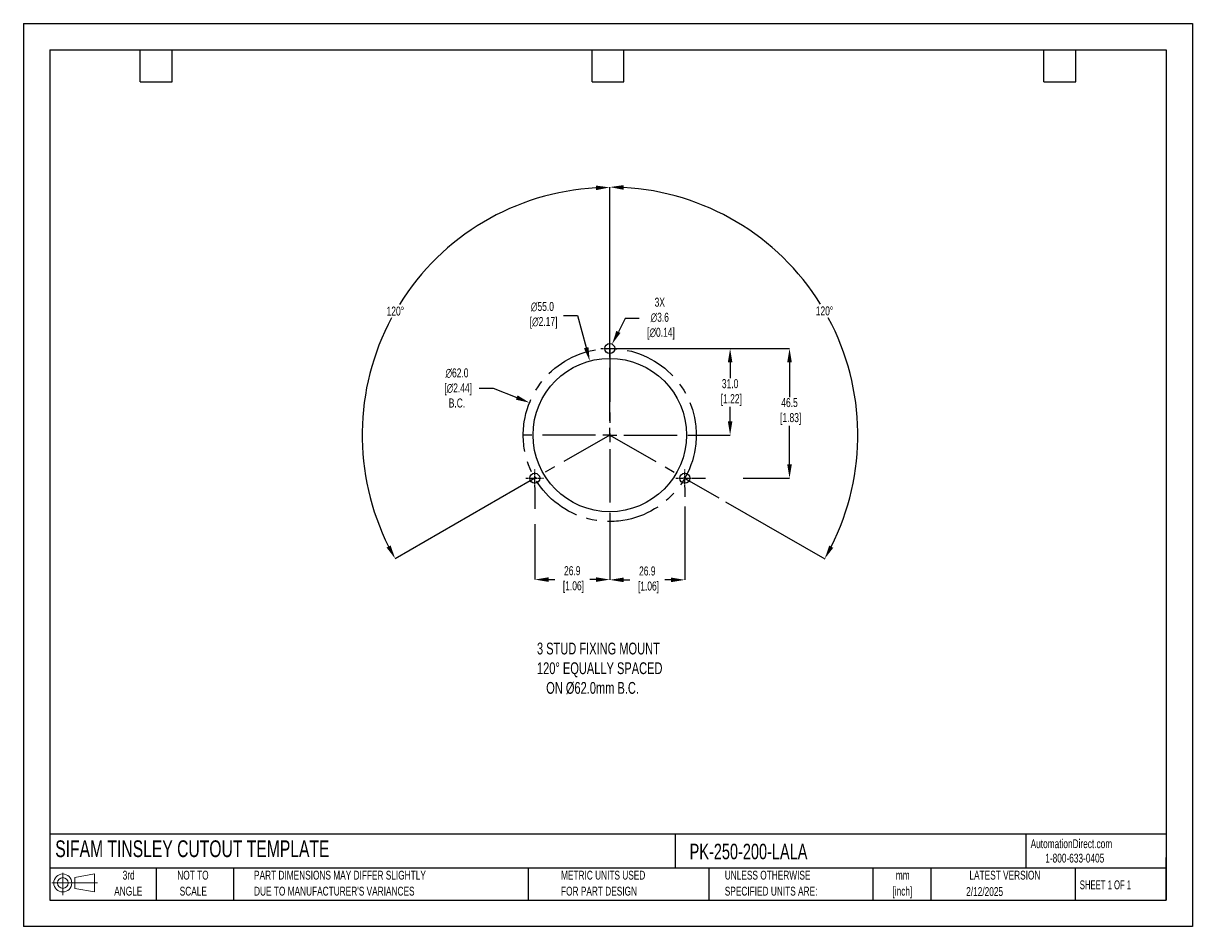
# Model space of a CAD drawing. Header units: millimetres. Extents: x 0 to 419, y 0 to 324.
import ezdxf

# ---------------------------------------------------------------- set-up
doc = ezdxf.new("R2010")
doc.units = ezdxf.units.MM
doc.header["$LTSCALE"] = 1.5
doc.header["$PDSIZE"] = -1
doc.linetypes.add('CENTERX2', pattern=[20.32, 12.7, -2.54, 2.54, -2.54])
for name, color, linetype in [('1', 7, 'Continuous'), ('CENTER', 40, 'CENTERX2'), ('SLD-DEFPOINTS', 7, 'Continuous')]:
    doc.layers.add(name, color=color, linetype=linetype)
doc.layers.add('DIMENSIONS', color=140, linetype='Continuous', lineweight=25)
doc.layers.add('TEXT', color=140, linetype='Continuous', lineweight=25)
doc.styles.add('SLDTEXTSTYLE0', font='TXT', dxfattribs={"width": 0.7})
doc.styles.add('SLDTEXTSTYLE1', font='TXT', dxfattribs={"width": 0.65})
doc.dimstyles.new('SLDDIMSTYLE0', dxfattribs={"dimtxt": 3.237012, "dimasz": 4.953, "dimexe": 0, "dimexo": 0.0625, "dimgap": 0.809253, "dimtad": 0, "dimtih": 1, "dimtoh": 1, "dimrnd": 1e-09, "dimzin": 12, "dimdsep": 46, "dimtxsty": 'SLDTEXTSTYLE0', "dimsah": 1, "dimcen": 0, "dimadec": 0, "dimazin": 3, "dimtfac": 1, "dimtofl": 0, "dimtmove": 0, "dimatfit": 3, "dimfxl": 0, "dimfrac": 2, "dimtolj": 1, "dimtzin": 12, "dimarcsym": 0})

# ---------------------------------------------------------------- blocks, each defined once
blk = doc.blocks.new('Block11')
at = {"color": 7, "linetype": 'Continuous', "lineweight": 18}
for p, q in [((0, 4.32), (16.31, 4.32)), ((3.88, 7.97), (3.88, 0)), ((8.22, 6.25), (15.26, 7.55)), ((8.22, 2.39), (8.22, 6.25)), ((15.26, 7.55), (15.26, 1.1)), ((8.22, 2.39), (15.26, 1.1))]:
    blk.add_line(p, q, dxfattribs=at)
for radius in [3.23, 1.93]:
    blk.add_circle((3.88, 4.32), radius, dxfattribs=at)
blk = doc.blocks.new('Block12')
at = {"layer": 'SLD-DEFPOINTS'}
blk.add_blockref('Block11', (0, 0), dxfattribs=at)
blk = doc.blocks.new('SW_NOTE_0_1')
at = {"layer": 'TEXT', "color": 0, "linetype": 'CENTERX2', "lineweight": 18, "char_height": 3.175, "attachment_point": 2, "style": 'SLDTEXTSTYLE0'}
for s, insert in [('mm', (4.27, 4.09)), ('[inch]', (4.14, -1.64))]:
    blk.add_mtext(s, dxfattribs=dict(at, insert=insert))
blk = doc.blocks.new('SW_NOTE_0_2')
at = {"layer": 'TEXT', "color": 0, "linetype": 'CENTERX2', "lineweight": 18, "char_height": 3.175, "attachment_point": 1, "style": 'SLDTEXTSTYLE0'}
for s, insert in [('UNLESS OTHERWISE', (0, 4.09)), ('SPECIFIED UNITS ARE:', (0, -1.64))]:
    blk.add_mtext(s, dxfattribs=dict(at, insert=insert))
blk = doc.blocks.new('SW_NOTE_0_3')
at = {"layer": 'TEXT', "color": 0, "linetype": 'CENTERX2', "lineweight": 18, "char_height": 3.175, "attachment_point": 1, "style": 'SLDTEXTSTYLE0'}
for s, insert in [('PART DIMENSIONS MAY DIFFER SLIGHTLY', (0, 4.09)), ("DUE TO MANUFACTURER'S VARIANCES", (0, -1.64))]:
    blk.add_mtext(s, dxfattribs=dict(at, insert=insert))
blk = doc.blocks.new('SW_NOTE_0_4')
at = {"layer": 'TEXT', "color": 0, "linetype": 'CENTERX2', "lineweight": 18, "char_height": 3.175, "attachment_point": 2, "style": 'SLDTEXTSTYLE0'}
for s, insert in [('NOT TO', (7.89, 4.09)), ('SCALE', (8.03, -1.64))]:
    blk.add_mtext(s, dxfattribs=dict(at, insert=insert))
blk = doc.blocks.new('SW_NOTE_0_5')
at = {"layer": 'TEXT', "color": 0, "linetype": 'CENTERX2', "lineweight": 18, "char_height": 3.175, "attachment_point": 2, "style": 'SLDTEXTSTYLE0'}
for s, insert in [('3rd', (3.47, 4.09)), ('ANGLE', (3.33, -1.64))]:
    blk.add_mtext(s, dxfattribs=dict(at, insert=insert))
blk = doc.blocks.new('SW_NOTE_0_6')
at = {"layer": 'TEXT', "color": 0, "linetype": 'CENTERX2', "lineweight": 18, "char_height": 3.175, "attachment_point": 1, "style": 'SLDTEXTSTYLE0'}
for s, insert in [('METRIC UNITS USED', (0, 4.09)), ('FOR PART DESIGN', (0, -1.64))]:
    blk.add_mtext(s, dxfattribs=dict(at, insert=insert))
blk = doc.blocks.new('SW_CENTERMARKSYMBOL_0')
at = {"layer": 'CENTER', "color": 0}
for p, q in [((0, 5.08), (0, 31.2)), ((-5.08, 0), (-31.2, 0)), ((0, 0), (-2.54, 0)), ((0, 0), (0, 2.54)), ((0, 0), (0, -2.54)), ((0, 0), (2.54, 0)), ((5.08, 0), (31.2, 0)), ((0, -5.08), (0, -31.2))]:
    blk.add_line(p, q, dxfattribs=at)
blk = doc.blocks.new('*D22')
at = {"layer": 'Defpoints', "color": 0}
for p in [(203.02, 202.8), (217.35, 149.7)]:
    blk.add_point(p, dxfattribs=at)
at = {"layer": 'DIMENSIONS', "color": 0, "lineweight": -2}
for p, q in [((193.65, 219.17), (198.61, 219.17)), ((198.61, 219.17), (201.73, 207.59))]:
    blk.add_line(p, q, dxfattribs=at)
at = {"layer": 'DIMENSIONS', "color": 0}
blk.add_solid([(202.53, 207.8), (200.93, 207.37), (203.02, 202.8)], dxfattribs=at)
at = {"layer": 'DIMENSIONS', "color": 0, "insert": (186.05, 219.17), "char_height": 3.237, "attachment_point": 5, "style": 'SLDTEXTSTYLE0'}
blk.add_mtext('\\A1;∅55.0\\P [∅2.17]', dxfattribs=at)
blk = doc.blocks.new('*D25')
at = {"layer": 'Defpoints', "color": 0}
for p in [(181.43, 187.85), (238.94, 164.66)]:
    blk.add_point(p, dxfattribs=at)
at = {"layer": 'DIMENSIONS', "color": 0, "lineweight": -2}
for p, q in [((163.4, 193.12), (168.36, 193.12)), ((168.36, 193.12), (176.84, 189.7))]:
    blk.add_line(p, q, dxfattribs=at)
at = {"layer": 'DIMENSIONS', "color": 0}
blk.add_solid([(177.15, 190.47), (176.53, 188.93), (181.43, 187.85)], dxfattribs=at)
at = {"layer": 'DIMENSIONS', "color": 0, "insert": (155.42, 193.12), "char_height": 3.237, "attachment_point": 5, "style": 'SLDTEXTSTYLE0'}
blk.add_mtext('\\A1;∅62.0\\P [∅2.44]\\PB.C.', dxfattribs=at)
blk = doc.blocks.new('*D26')
at = {"layer": 'Defpoints', "color": 0}
for p in [(210.19, 207.25), (240.28, 160.75), (274.62, 160.75)]:
    blk.add_point(p, dxfattribs=at)
at = {"layer": 'DIMENSIONS', "color": 0, "lineweight": -2}
for p, q in [((210.25, 207.25), (274.62, 207.25)), ((274.62, 202.3), (274.62, 189.85)), ((274.62, 165.71), (274.62, 179.6)), ((240.34, 160.75), (244.5, 160.75)), ((258, 160.75), (274.62, 160.75))]:
    blk.add_line(p, q, dxfattribs=at)
at = {"layer": 'DIMENSIONS', "color": 0}
for points in [[(273.8, 202.3), (275.45, 202.3), (274.62, 207.25)], [(273.8, 165.71), (275.45, 165.71), (274.62, 160.75)]]:
    blk.add_solid(points, dxfattribs=at)
at = {"layer": 'DIMENSIONS', "color": 0, "insert": (274.62, 184.72), "char_height": 3.237, "attachment_point": 5, "style": 'SLDTEXTSTYLE0'}
blk.add_mtext('\\A1;46.5\\P [1.83]', dxfattribs=at)
blk = doc.blocks.new('*D27')
at = {"layer": 'Defpoints', "color": 0}
for p in [(210.19, 207.25), (241.38, 176.25), (253.32, 176.25)]:
    blk.add_point(p, dxfattribs=at)
at = {"layer": 'DIMENSIONS', "color": 0, "lineweight": -2}
for p, q in [((210.25, 207.25), (248.45, 207.25)), ((251.49, 207.25), (253.32, 207.25)), ((253.32, 202.3), (253.32, 196.62)), ((253.32, 181.21), (253.32, 186.37)), ((241.44, 176.25), (253.32, 176.25))]:
    blk.add_line(p, q, dxfattribs=at)
at = {"layer": 'DIMENSIONS', "color": 0}
for points in [[(252.5, 202.3), (254.15, 202.3), (253.32, 207.25)], [(252.5, 181.21), (254.15, 181.21), (253.32, 176.25)]]:
    blk.add_solid(points, dxfattribs=at)
at = {"layer": 'DIMENSIONS', "color": 0, "insert": (253.32, 191.49), "char_height": 3.237, "attachment_point": 5, "style": 'SLDTEXTSTYLE0'}
blk.add_mtext('\\A1;31.0\\P [1.22]', dxfattribs=at)
blk = doc.blocks.new('*D31')
at = {"layer": 'Defpoints', "color": 0}
for p in [(153.14, 244.27), (210.19, 207.25), (210.19, 176.25), (210.19, 176.25), (181.73, 159.86)]:
    blk.add_point(p, dxfattribs=at)
at = {"layer": 'DIMENSIONS', "color": 0, "lineweight": -2}
for p, q in [((210.19, 207.32), (210.19, 265.03)), ((181.67, 159.82), (133.27, 131.93))]:
    blk.add_line(p, q, dxfattribs=at)
for start, end in [(93.1972, 148.1485), (151.7693, 206.7537)]:
    blk.add_arc((210.19, 176.25), 88.77, start, end, dxfattribs=at)
at = {"layer": 'DIMENSIONS', "color": 0}
for points in [[(205.21, 265.71), (205.26, 264.06), (210.19, 265.03)], [(131.64, 136.68), (130.19, 135.9), (133.27, 131.93)]]:
    blk.add_solid(points, dxfattribs=at)
at = {"layer": 'DIMENSIONS', "color": 0, "insert": (133.33, 220.67), "char_height": 3.237, "attachment_point": 5, "style": 'SLDTEXTSTYLE0'}
blk.add_mtext('\\A1;120°', dxfattribs=at)
blk = doc.blocks.new('*D32')
at = {"layer": 'Defpoints', "color": 0}
for p in [(210.19, 207.25), (297.74, 191.74), (210.19, 176.25), (210.19, 176.25), (238.64, 159.86)]:
    blk.add_point(p, dxfattribs=at)
at = {"layer": 'DIMENSIONS', "color": 0, "lineweight": -2}
for p, q in [((210.19, 207.32), (210.19, 265.16)), ((238.7, 159.82), (249.27, 153.74)), ((251.7, 152.33), (287.22, 131.87))]:
    blk.add_line(p, q, dxfattribs=at)
for start, end in [(31.8486, 86.8077), (333.2414, 28.2334)]:
    blk.add_arc((210.19, 176.25), 88.91, start, end, dxfattribs=at)
at = {"layer": 'DIMENSIONS', "color": 0}
for points in [[(215.11, 264.2), (215.16, 265.85), (210.19, 265.16)], [(290.3, 135.83), (288.85, 136.62), (287.22, 131.87)]]:
    blk.add_solid(points, dxfattribs=at)
at = {"layer": 'DIMENSIONS', "color": 0, "insert": (287.16, 220.74), "char_height": 3.237, "attachment_point": 5, "style": 'SLDTEXTSTYLE0'}
blk.add_mtext('\\A1;120°', dxfattribs=at)
blk = doc.blocks.new('*D33')
at = {"layer": 'Defpoints', "color": 0}
for p in [(209.36, 205.65), (211.01, 208.85)]:
    blk.add_point(p, dxfattribs=at)
at = {"layer": 'DIMENSIONS', "color": 0, "lineweight": -2}
for p, q in [((215.74, 218), (213.29, 213.25)), ((220.69, 218), (215.74, 218))]:
    blk.add_line(p, q, dxfattribs=at)
at = {"layer": 'DIMENSIONS', "color": 0}
blk.add_solid([(212.55, 213.63), (214.02, 212.87), (211.01, 208.85)], dxfattribs=at)
at = {"layer": 'DIMENSIONS', "color": 0, "insert": (228.11, 218), "char_height": 3.237, "attachment_point": 5, "style": 'SLDTEXTSTYLE0'}
blk.add_mtext('\\A1;3X\\P∅3.6\\P [∅0.14]', dxfattribs=at)
blk = doc.blocks.new('*D35')
at = {"layer": 'Defpoints', "color": 0}
for p in [(183.29, 157.56), (210.19, 145.06), (210.19, 124.43)]:
    blk.add_point(p, dxfattribs=at)
at = {"layer": 'DIMENSIONS', "color": 0, "lineweight": -2}
for p, q in [((183.29, 157.5), (183.29, 149.85)), ((183.29, 144.33), (183.29, 124.43)), ((210.19, 145), (210.19, 124.43)), ((188.24, 124.43), (190.45, 124.43)), ((205.23, 124.43), (203.02, 124.43))]:
    blk.add_line(p, q, dxfattribs=at)
at = {"layer": 'DIMENSIONS', "color": 0}
for points in [[(188.24, 125.26), (188.24, 123.61), (183.29, 124.43)], [(205.23, 125.26), (205.23, 123.61), (210.19, 124.43)]]:
    blk.add_solid(points, dxfattribs=at)
at = {"layer": 'DIMENSIONS', "color": 0, "insert": (196.74, 124.43), "char_height": 3.237, "attachment_point": 5, "style": 'SLDTEXTSTYLE0'}
blk.add_mtext('\\A1;26.9\\P [1.06]', dxfattribs=at)
blk = doc.blocks.new('*D36')
at = {"layer": 'Defpoints', "color": 0}
for p in [(237.09, 157.56), (210.19, 145.06), (210.19, 124.33)]:
    blk.add_point(p, dxfattribs=at)
at = {"layer": 'DIMENSIONS', "color": 0, "lineweight": -2}
for p, q in [((237.09, 157.5), (237.09, 154.09)), ((237.09, 150.67), (237.09, 124.33)), ((210.19, 145), (210.19, 124.33)), ((215.14, 124.33), (217.35, 124.33)), ((232.13, 124.33), (229.92, 124.33))]:
    blk.add_line(p, q, dxfattribs=at)
at = {"layer": 'DIMENSIONS', "color": 0}
for points in [[(215.14, 125.16), (215.14, 123.51), (210.19, 124.33)], [(232.13, 125.16), (232.13, 123.51), (237.09, 124.33)]]:
    blk.add_solid(points, dxfattribs=at)
at = {"layer": 'DIMENSIONS', "color": 0, "insert": (223.64, 124.33), "char_height": 3.237, "attachment_point": 5, "style": 'SLDTEXTSTYLE0'}
blk.add_mtext('\\A1;26.9\\P [1.06]', dxfattribs=at)

msp = doc.modelspace()

# ---------------------------------------------------------------- linework, layer by layer
at = {"color": 7, "linetype": 'Continuous'}
for p, q in [((0.004, 323.854), (0.004, 0.004)), ((0.004, 323.854), (419.104, 323.854)), ((419.104, 323.854), (419.104, 0.004)), ((419.104, 0.004), (0.004, 0.004))]:
    msp.add_line(p, q, dxfattribs=at)
at = {"layer": '1', "color": 1}
for centre, radius in [((210.185, 207.254), 1.8), ((210.185, 176.254), 27.5), ((183.285, 160.754), 1.8), ((237.085, 160.754), 1.8)]:
    msp.add_circle(centre, radius, dxfattribs=at)
at = {"layer": 'CENTER', "ltscale": 0.05}
for p, q in [((210.185, 204.064), (210.185, 210.444)), ((206.995, 207.254), (213.375, 207.254)), ((183.285, 157.564), (183.285, 163.944)), ((237.085, 157.564), (237.085, 163.944)), ((180.095, 160.754), (186.475, 160.754)), ((233.895, 160.754), (240.275, 160.754))]:
    msp.add_line(p, q, dxfattribs=at)
at = {"layer": 'CENTER'}
for p, q in [((210.185, 207.254), (210.185, 176.254)), ((210.185, 176.254), (181.726, 159.855)), ((210.185, 176.254), (238.645, 159.855))]:
    msp.add_line(p, q, dxfattribs=at)
msp.add_circle((210.185, 176.254), 31, dxfattribs=at)
at = {"layer": 'TEXT'}
for p, q in [((9.525, 314.325), (409.575, 314.325)), ((9.525, 314.325), (9.525, 9.525)), ((41.91, 302.895), (41.91, 314.325)), ((53.34, 302.895), (53.34, 314.325)), ((203.835, 302.895), (203.835, 314.325)), ((215.265, 302.895), (215.265, 314.325)), ((365.76, 302.895), (365.76, 314.325)), ((377.19, 302.895), (377.19, 314.325)), ((409.575, 314.325), (409.575, 9.525)), ((41.91, 302.895), (53.34, 302.895)), ((203.835, 302.895), (215.265, 302.895)), ((365.76, 302.895), (377.19, 302.895)), ((409.575, 33.189), (9.525, 33.189)), ((233.638, 33.189), (233.638, 20.955)), ((359.363, 33.189), (359.363, 20.955)), ((409.575, 9.525), (409.575, 24.765)), ((409.575, 20.955), (9.525, 20.955)), ((47.625, 20.955), (47.625, 9.525)), ((75.317, 20.955), (75.317, 9.525)), ((180.97, 20.955), (180.97, 9.525)), ((245.67, 20.955), (245.67, 9.525)), ((304.536, 20.955), (304.536, 9.525)), ((325.218, 20.955), (325.218, 9.525)), ((377.023, 20.955), (377.023, 9.525)), ((9.525, 9.525), (409.575, 9.525))]:
    msp.add_line(p, q, dxfattribs=at)

# ---------------------------------------------------------------- block references
at = {"layer": 'CENTER'}
msp.add_blockref('SW_CENTERMARKSYMBOL_0', (210.185, 176.254), dxfattribs=at)
at = {"layer": 'SLD-DEFPOINTS'}
msp.add_blockref('Block12', (10.257, 11.331), dxfattribs=at)
at = {"layer": 'TEXT', "linetype": 'CENTERX2', "lineweight": 18}
for name, p in [('SW_NOTE_0_5', (34.271, 15.953)), ('SW_NOTE_0_4', (52.886, 15.953)), ('SW_NOTE_0_3', (82.679, 15.953)), ('SW_NOTE_0_6', (192.718, 15.953)), ('SW_NOTE_0_2', (251.412, 15.953)), ('SW_NOTE_0_1', (310.929, 15.949))]:
    msp.add_blockref(name, p, dxfattribs=at)

# ---------------------------------------------------------------- texts
at = {"layer": 'DIMENSIONS', "insert": (184.096, 101.825), "char_height": 4.23333, "attachment_point": 1, "style": 'SLDTEXTSTYLE0'}
msp.add_mtext_dynamic_manual_height_columns('3 STUD FIXING MOUNT\\P120%%D EQUALLY SPACED\\P   ON %%C62.0mm B.C.', width=99.50754, gutter_width=21.167, heights=[0], dxfattribs=at)
at = {"layer": 'TEXT', "linetype": 'CENTERX2', "lineweight": 25, "attachment_point": 1, "style": 'SLDTEXTSTYLE0'}
for s, insert, char_height in [('SIFAM TINSLEY CUTOUT TEMPLATE', (11.42, 30.931), 6), ('PK-250-200-LALA', (238.812, 29.714), 5.55625)]:
    msp.add_mtext(s, dxfattribs=dict(at, insert=insert, char_height=char_height))
at = {"layer": 'TEXT', "linetype": 'CENTERX2', "lineweight": 18, "char_height": 3.175}
for s, insert, attachment_point, style in [('AutomationDirect.com', (361.042, 31.315), 1, 'SLDTEXTSTYLE0'), ('1-800-633-0405', (366.287, 26.156), 1, 'SLDTEXTSTYLE0'), ('LATEST VERSION', (351.828, 20.046), 2, 'SLDTEXTSTYLE0'), ('2/12/2025', (344.552, 14.161), 2, 'SLDTEXTSTYLE0'), ('SHEET 1 OF 1', (378.662, 16.577), 1, 'SLDTEXTSTYLE1')]:
    msp.add_mtext(s, dxfattribs=dict(at, insert=insert, attachment_point=attachment_point, style=style))

# ---------------------------------------------------------------- dimensions: what is measured, and where the dimension line sits
at = {"layer": 'DIMENSIONS'}
for base, line1, picture, middle in [((153.144, 244.273), ((210.185, 176.254), (181.726, 159.855)), '*D31', (133.326, 220.673)), ((297.735, 191.743), ((210.185, 176.254), (238.645, 159.855)), '*D32', (287.164, 220.742))]:
    dim = msp.add_angular_dim_2l(base=base, line1=line1, line2=((210.185, 207.254), (210.185, 176.254)), dimstyle='SLDDIMSTYLE0', dxfattribs=at)
    dim.commit()
    dim.dimension.update_dxf_attribs({"geometry": picture, "text_midpoint": middle})
for p1, p2, text, picture, middle in [((217.349, 149.703), (203.021, 202.804), '<>\\P[]', '*D22', (186.046, 219.168)), ((238.936, 164.66), (181.435, 187.847), '<>\\P[]\\PB.C.', '*D25', (155.42, 193.121))]:
    dim = msp.add_diameter_dim_2p(p1=p1, p2=p2, text=text, dimstyle='SLDDIMSTYLE0', override={"dimdec": 1, "dimzin": 4}, dxfattribs=at)
    dim.commit()
    dim.dimension.update_dxf_attribs({"geometry": picture, "text_midpoint": middle, "dimtype": 163})
dim = msp.add_diameter_dim_2p(p1=(209.359, 205.655), p2=(211.012, 208.853), text='3X\\P<>\\P[]', dimstyle='SLDDIMSTYLE0', dxfattribs=at)
dim.commit()
dim.dimension.update_dxf_attribs({"geometry": '*D33', "text_midpoint": (228.112, 218.002), "dimtype": 163})
dim = msp.add_linear_dim(base=(274.624, 160.754), p1=(210.185, 207.254), p2=(240.275, 160.754), angle=90, text='<>\\P[]', dimstyle='SLDDIMSTYLE0', dxfattribs=at)
dim.commit()
dim.dimension.update_dxf_attribs({"geometry": '*D26', "text_midpoint": (274.624, 184.724), "dimtype": 160})
dim = msp.add_linear_dim(base=(253.322, 176.254), p1=(210.185, 207.254), p2=(241.381, 176.254), angle=90, text='<>\\P[]', dimstyle='SLDDIMSTYLE0', override={"dimdec": 1, "dimzin": 4}, dxfattribs=at)
dim.commit()
dim.dimension.update_dxf_attribs({"geometry": '*D27', "text_midpoint": (253.322, 191.493), "dimtype": 160})
for base, p1, picture, middle in [((210.185, 124.432), (183.285, 157.564), '*D35', (196.735, 124.432)), ((210.185, 124.333), (237.085, 157.564), '*D36', (223.635, 124.333))]:
    dim = msp.add_linear_dim(base=base, p1=p1, p2=(210.185, 145.058), text='<>\\P[]', dimstyle='SLDDIMSTYLE0', dxfattribs=at)
    dim.commit()
    dim.dimension.update_dxf_attribs({"geometry": picture, "text_midpoint": middle})

doc.saveas('drawing.dxf')
